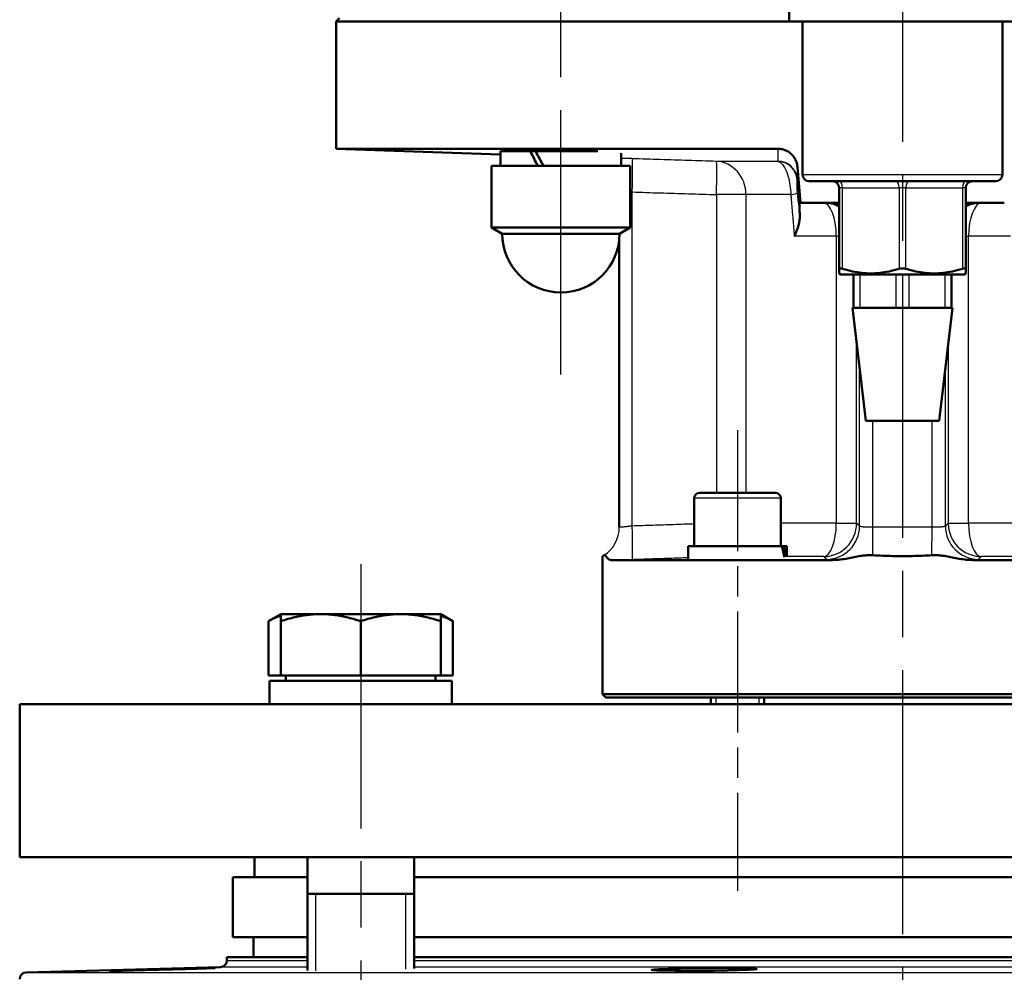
# Model space of a CAD drawing. Header units: millimetres. Extents: x 93 to 1233, y 366 to 1649.
# Tile 12 of 15: x 941 to 1089, y 1187 to 1330. Entities that reach past the tile are written whole.
import ezdxf

# ---------------------------------------------------------------- set-up
doc = ezdxf.new("R2010")
doc.units = ezdxf.units.MM
doc.header["$LTSCALE"] = 7
doc.linetypes.add('CHAIN', pattern=[0.3543, 0.2362, -0.0295, 0.0591, -0.0295])
for name, color, linetype, lineweight in [('Gewinde(DIN)', 3, 'Continuous', 25), ('Mittellinie(DIN)', 4, 'CHAIN', 25), ('Mittelpunktmarkierung(DIN)', 4, 'CHAIN', 25), ('Sichtbare Kanten(DIN)', 7, 'Continuous', 50), ('Sichtbare tangentiale Kanten(DIN)', 3, 'Continuous', 25)]:
    doc.layers.add(name, color=color, linetype=linetype, lineweight=lineweight)

msp = doc.modelspace()

# ---------------------------------------------------------------- linework, layer by layer
at = {"layer": 'Gewinde(DIN)'}
for p, q in [((1017.96, 1310.88), (1017.96, 1310.72)), ((1045.33, 1228.72), (1045.33, 1227.72)), ((1051.84, 1227.72), (1051.84, 1228.72)), ((985.22, 1199.22), (985.22, 1187.66)), ((998.81, 1187.91), (998.81, 1199.22))]:
    msp.add_line(p, q, dxfattribs=at)
at = {"layer": 'Mittellinie(DIN)', "linetype": 'CHAIN', "ltscale": 23.990969}
for p, q in [((1022.07, 1277.22), (1022.07, 1540.22)), ((992.02, 1248.72), (992.02, 1144.95))]:
    msp.add_line(p, q, dxfattribs=at)
at = {"layer": 'Mittellinie(DIN)', "linetype": 'CHAIN', "ltscale": 10.974373}
msp.add_line((1048.58, 1268.82), (1048.58, 1199.69), dxfattribs=at)
at = {"layer": 'Mittelpunktmarkierung(DIN)', "linetype": 'CHAIN', "ltscale": 23.990969}
msp.add_line((1073.33, 1649.32), (1073.33, 861.22), dxfattribs=at)
at = {"layer": 'Sichtbare Kanten(DIN)'}
for p, q in [((1056.33, 1330.22), (1056.33, 1341.22)), ((988.83, 1330.72), (988.33, 1330.22)), ((1056.33, 1330.22), (988.33, 1330.22)), ((988.33, 1330.22), (988.33, 1311.1)), ((1056.33, 1330.22), (1090.33, 1330.22)), ((1058.33, 1307.22), (1058.33, 1330.22)), ((1088.33, 1307.22), (1088.33, 1330.22)), ((988.33, 1311.1), (1054.61, 1311.1)), ((1013.02, 1310.24), (988.33, 1311.1)), ((1017.07, 1310.72), (1017.07, 1310.88)), ((1013.02, 1310.72), (1017.47, 1310.72)), ((1013.02, 1308.52), (1013.02, 1310.72)), ((1017.47, 1310.72), (1018.26, 1310.72)), ((1018.26, 1310.72), (1027.61, 1310.72)), ((1031.12, 1308.52), (1031.12, 1310.45)), ((1011.67, 1308.52), (1032.47, 1308.52)), ((1011.67, 1299.25), (1011.67, 1308.52)), ((1032.47, 1299.25), (1032.47, 1308.52)), ((1058.05, 1302.95), (1057.57, 1308.38)), ((1087.33, 1306.22), (1059.33, 1306.22)), ((1063.83, 1305.22), (1063.83, 1293.06)), ((1082.83, 1293.06), (1082.83, 1305.22)), ((1057.88, 1302.95), (1058.05, 1302.95)), ((1058.05, 1302.95), (1063.83, 1302.95)), ((1082.83, 1302.95), (1088.62, 1302.95)), ((1011.67, 1299.25), (1032.47, 1299.25)), ((1013.27, 1298.32), (1011.67, 1299.25)), ((1030.87, 1298.32), (1032.47, 1299.25)), ((1030.87, 1298.32), (1013.27, 1298.32)), ((1030.83, 1254.25), (1030.83, 1297.54)), ((1063.83, 1292.37), (1063.83, 1293.06)), ((1064.1, 1292.22), (1063.83, 1292.37)), ((1064.1, 1292.22), (1082.57, 1292.22)), ((1065.97, 1292.22), (1065.97, 1287.22)), ((1080.69, 1287.22), (1080.69, 1292.22)), ((1082.57, 1292.22), (1082.83, 1292.37)), ((1082.83, 1293.06), (1082.83, 1292.37)), ((1065.83, 1287.22), (1065.97, 1287.22)), ((1067.83, 1270.22), (1065.83, 1287.22)), ((1066.97, 1287.22), (1065.97, 1287.22)), ((1068.41, 1287.22), (1066.97, 1287.22)), ((1068.41, 1287.22), (1070.9, 1287.22)), ((1072.33, 1287.22), (1070.9, 1287.22)), ((1074.33, 1287.22), (1072.33, 1287.22)), ((1075.77, 1287.22), (1074.33, 1287.22)), ((1075.77, 1287.22), (1078.26, 1287.22)), ((1079.69, 1287.22), (1078.26, 1287.22)), ((1078.83, 1270.22), (1080.83, 1287.22)), ((1080.69, 1287.22), (1079.69, 1287.22)), ((1080.69, 1287.22), (1080.83, 1287.22)), ((1067.83, 1270.22), (1078.83, 1270.22)), ((1042.88, 1259.42), (1054.28, 1259.42)), ((1042.08, 1258.62), (1042.08, 1251.42)), ((1055.08, 1258.62), (1055.08, 1251.42)), ((1055.24, 1251.42), (1041.18, 1251.42)), ((1041.18, 1251.42), (1041.18, 1249.5)), ((1055.24, 1251.42), (1055.55, 1251.42)), ((1055.98, 1251.42), (1055.55, 1251.42)), ((1055.98, 1251.42), (1055.98, 1249.86)), ((1028.33, 1229.22), (1028.33, 1249.93)), ((1062.83, 1249.34), (1029.58, 1249.34)), ((1117.09, 1249.34), (1083.84, 1249.34)), ((980.02, 1241.22), (978.16, 1240.15)), ((978.16, 1232.02), (978.16, 1240.15)), ((980.02, 1240.15), (980.02, 1241.22)), ((986.02, 1241.22), (980.02, 1241.22)), ((980.02, 1232.02), (980.02, 1240.15)), ((998.02, 1241.22), (986.02, 1241.22)), ((992.02, 1232.02), (992.02, 1240.15)), ((1004.02, 1241.22), (998.02, 1241.22)), ((1004.02, 1241.22), (1004.02, 1240.15)), ((1004.02, 1241.22), (1005.87, 1240.15)), ((1004.02, 1232.02), (1004.02, 1240.15)), ((1005.87, 1232.02), (1005.87, 1240.15)), ((980.02, 1232.02), (978.16, 1232.02)), ((1005.72, 1231.22), (978.32, 1231.22)), ((978.32, 1231.22), (978.32, 1227.72)), ((992.02, 1232.02), (980.02, 1232.02)), ((980.77, 1232.02), (980.77, 1231.22)), ((1004.02, 1232.02), (992.02, 1232.02)), ((1003.26, 1232.02), (1003.26, 1231.22)), ((1005.87, 1232.02), (1004.02, 1232.02)), ((1005.72, 1231.22), (1005.72, 1227.72)), ((1028.33, 1229.22), (1118.33, 1229.22)), ((1028.83, 1228.72), (1028.33, 1229.22)), ((1117.83, 1228.72), (1028.83, 1228.72)), ((1044.58, 1228.72), (1044.58, 1227.72)), ((1052.58, 1228.72), (1052.58, 1227.72)), ((940.83, 1227.72), (1205.83, 1227.72)), ((940.83, 1227.72), (940.83, 1204.72)), ((1205.83, 1204.72), (940.83, 1204.72)), ((976.08, 1201.72), (976.08, 1204.72)), ((984.02, 1204.72), (984.02, 1187.72)), ((1000.02, 1204.72), (1000.02, 1188.01)), ((972.83, 1201.72), (984.02, 1201.72)), ((972.83, 1201.72), (972.83, 1192.72)), ((1000.02, 1201.72), (1146.65, 1201.72)), ((984.02, 1199.22), (1000.02, 1199.22)), ((972.83, 1192.72), (984.02, 1192.72)), ((975.93, 1192.72), (975.93, 1189.72)), ((1000.02, 1192.72), (1146.65, 1192.72)), ((971.93, 1189.72), (984.02, 1189.72)), ((971.93, 1189.72), (971.93, 1189.2)), ((1000.02, 1189.72), (1146.65, 1189.72)), ((970.96, 1188.2), (941.81, 1187.43))]:
    msp.add_line(p, q, dxfattribs=at)
at = {"layer": 'Sichtbare Kanten(DIN)', "flags": 128}
for points in [[(1025.36, 1310.72), (1024.76, 1310.75), (1024.13, 1310.77), (1023.47, 1310.79), (1022.79, 1310.81), (1022.11, 1310.82), (1021.42, 1310.84), (1020.74, 1310.85), (1020.08, 1310.86), (1019.44, 1310.87), (1018.84, 1310.88), (1018.27, 1310.88), (1017.75, 1310.88), (1017.27, 1310.88), (1016.86, 1310.88), (1016.51, 1310.87), (1016.23, 1310.87), (1016.02, 1310.86), (1015.88, 1310.84), (1015.81, 1310.83), (1015.82, 1310.81), (1015.91, 1310.79), (1016.1, 1310.77), (1016.39, 1310.75), (1016.75, 1310.72)], [(1057.57, 1308.38), (1057.55, 1308.57), (1057.52, 1308.75), (1057.47, 1308.93), (1057.42, 1309.11), (1057.35, 1309.28), (1057.27, 1309.45), (1057.18, 1309.61), (1057.09, 1309.77), (1056.98, 1309.92), (1056.86, 1310.07), (1056.74, 1310.2), (1056.61, 1310.33), (1056.47, 1310.45), (1056.32, 1310.56), (1056.17, 1310.66), (1056.01, 1310.75), (1055.84, 1310.83), (1055.67, 1310.9), (1055.5, 1310.96), (1055.33, 1311.01), (1055.15, 1311.05), (1054.97, 1311.08), (1054.79, 1311.1), (1054.61, 1311.1)], [(1057.88, 1302.95), (1057.88, 1302.95), (1057.88, 1302.95), (1057.88, 1302.95), (1057.88, 1302.95), (1057.88, 1302.95), (1057.88, 1302.95), (1057.88, 1302.95), (1057.88, 1302.95), (1057.88, 1302.95), (1057.88, 1302.95), (1057.88, 1302.95), (1057.88, 1302.95), (1057.88, 1302.94), (1057.88, 1302.94), (1057.88, 1302.94), (1057.88, 1302.94), (1057.88, 1302.94), (1057.88, 1302.94), (1057.88, 1302.94), (1057.88, 1302.94), (1057.88, 1302.93), (1057.88, 1302.93), (1057.88, 1302.93), (1057.88, 1302.93)], [(1057.88, 1302.93), (1057.88, 1302.91), (1057.88, 1302.89), (1057.88, 1302.86), (1057.88, 1302.82), (1057.89, 1302.78), (1057.89, 1302.73), (1057.89, 1302.68), (1057.89, 1302.62), (1057.89, 1302.55), (1057.89, 1302.48), (1057.89, 1302.41), (1057.89, 1302.33), (1057.89, 1302.24), (1057.9, 1302.15), (1057.9, 1302.05), (1057.9, 1301.95), (1057.9, 1301.84), (1057.9, 1301.73), (1057.9, 1301.61), (1057.91, 1301.48), (1057.91, 1301.36), (1057.91, 1301.22), (1057.91, 1301.08), (1057.92, 1300.94)], [(1057.92, 1300.94), (1057.92, 1300.82), (1057.91, 1300.71), (1057.91, 1300.59), (1057.89, 1300.47), (1057.88, 1300.35), (1057.86, 1300.23), (1057.84, 1300.11), (1057.82, 1299.99), (1057.79, 1299.86), (1057.76, 1299.74), (1057.73, 1299.62), (1057.7, 1299.49), (1057.66, 1299.36), (1057.62, 1299.24), (1057.58, 1299.11), (1057.54, 1298.98), (1057.49, 1298.85), (1057.44, 1298.73), (1057.39, 1298.6), (1057.33, 1298.47), (1057.28, 1298.34), (1057.22, 1298.21), (1057.16, 1298.08), (1057.1, 1297.95)], [(1063.83, 1293.06), (1063.83, 1293.07), (1063.84, 1293.08), (1063.84, 1293.09), (1063.85, 1293.1), (1063.86, 1293.11), (1063.87, 1293.12), (1063.88, 1293.12), (1063.89, 1293.13), (1063.91, 1293.13), (1063.93, 1293.13), (1063.95, 1293.13), (1063.97, 1293.13), (1063.99, 1293.13), (1064.01, 1293.13), (1064.04, 1293.13), (1064.07, 1293.13), (1064.1, 1293.12), (1064.13, 1293.12), (1064.16, 1293.11), (1064.19, 1293.1), (1064.22, 1293.09), (1064.26, 1293.08), (1064.3, 1293.07), (1064.33, 1293.06)], [(1072.83, 1293.06), (1072.87, 1293.07), (1072.91, 1293.08), (1072.95, 1293.09), (1072.99, 1293.1), (1073.03, 1293.11), (1073.07, 1293.12), (1073.12, 1293.12), (1073.16, 1293.13), (1073.2, 1293.13), (1073.25, 1293.13), (1073.29, 1293.13), (1073.33, 1293.13), (1073.38, 1293.13), (1073.42, 1293.13), (1073.46, 1293.13), (1073.51, 1293.13), (1073.55, 1293.12), (1073.59, 1293.12), (1073.63, 1293.11), (1073.67, 1293.1), (1073.72, 1293.09), (1073.76, 1293.08), (1073.79, 1293.07), (1073.83, 1293.06)], [(1082.33, 1293.06), (1082.37, 1293.07), (1082.41, 1293.08), (1082.44, 1293.09), (1082.48, 1293.1), (1082.51, 1293.11), (1082.54, 1293.12), (1082.57, 1293.12), (1082.6, 1293.13), (1082.63, 1293.13), (1082.65, 1293.13), (1082.68, 1293.13), (1082.7, 1293.13), (1082.72, 1293.13), (1082.74, 1293.13), (1082.76, 1293.13), (1082.77, 1293.13), (1082.79, 1293.12), (1082.8, 1293.12), (1082.81, 1293.11), (1082.82, 1293.1), (1082.82, 1293.09), (1082.83, 1293.08), (1082.83, 1293.07), (1082.83, 1293.06)], [(1064.33, 1293.06), (1064.73, 1292.95), (1065.11, 1292.84), (1065.48, 1292.75), (1065.84, 1292.67), (1066.2, 1292.6), (1066.55, 1292.54), (1066.9, 1292.49), (1067.24, 1292.45), (1067.58, 1292.42), (1067.92, 1292.39), (1068.25, 1292.38), (1068.58, 1292.37), (1068.92, 1292.38), (1069.25, 1292.39), (1069.59, 1292.42), (1069.92, 1292.45), (1070.27, 1292.49), (1070.61, 1292.54), (1070.96, 1292.6), (1071.32, 1292.67), (1071.69, 1292.75), (1072.06, 1292.84), (1072.44, 1292.95), (1072.83, 1293.06)], [(1073.83, 1293.06), (1074.23, 1292.95), (1074.61, 1292.84), (1074.98, 1292.75), (1075.34, 1292.67), (1075.7, 1292.6), (1076.05, 1292.54), (1076.4, 1292.49), (1076.74, 1292.45), (1077.08, 1292.42), (1077.42, 1292.39), (1077.75, 1292.38), (1078.08, 1292.37), (1078.42, 1292.38), (1078.75, 1292.39), (1079.09, 1292.42), (1079.42, 1292.45), (1079.77, 1292.49), (1080.11, 1292.54), (1080.46, 1292.6), (1080.82, 1292.67), (1081.19, 1292.75), (1081.56, 1292.84), (1081.94, 1292.95), (1082.33, 1293.06)], [(1028.33, 1249.93), (1028.33, 1249.93), (1028.33, 1249.93), (1028.34, 1249.93), (1028.34, 1249.93), (1028.34, 1249.93), (1028.35, 1249.94), (1028.35, 1249.94), (1028.36, 1249.94), (1028.36, 1249.94), (1028.37, 1249.95), (1028.38, 1249.95), (1028.39, 1249.96), (1028.4, 1249.96), (1028.41, 1249.97), (1028.42, 1249.98), (1028.43, 1249.98), (1028.44, 1249.99), (1028.46, 1250), (1028.47, 1250.01), (1028.48, 1250.01), (1028.5, 1250.02), (1028.52, 1250.03), (1028.53, 1250.04), (1028.55, 1250.05)], [(1028.55, 1250.05), (1028.58, 1250.07), (1028.6, 1250.07), (1028.63, 1250.07), (1028.65, 1250.06), (1028.68, 1250.04), (1028.71, 1250.01), (1028.74, 1249.98), (1028.78, 1249.95), (1028.81, 1249.91), (1028.85, 1249.87), (1028.89, 1249.82), (1028.92, 1249.77), (1028.96, 1249.73), (1029.01, 1249.68), (1029.05, 1249.63), (1029.1, 1249.58), (1029.15, 1249.53), (1029.2, 1249.49), (1029.26, 1249.45), (1029.31, 1249.41), (1029.37, 1249.38), (1029.44, 1249.36), (1029.51, 1249.35), (1029.58, 1249.34)], [(1062.83, 1249.34), (1063.13, 1249.35), (1063.42, 1249.36), (1063.71, 1249.38), (1064, 1249.41), (1064.27, 1249.45), (1064.54, 1249.49), (1064.81, 1249.53), (1065.07, 1249.58), (1065.32, 1249.63), (1065.57, 1249.68), (1065.82, 1249.73), (1066.06, 1249.77), (1066.31, 1249.82), (1066.55, 1249.87), (1066.79, 1249.91), (1067.03, 1249.95), (1067.27, 1249.99), (1067.5, 1250.02), (1067.73, 1250.04), (1067.97, 1250.06), (1068.2, 1250.07), (1068.43, 1250.07), (1068.66, 1250.07), (1068.91, 1250.05)], [(1068.91, 1250.05), (1069.27, 1250.03), (1069.64, 1250.01), (1070.01, 1250), (1070.37, 1249.98), (1070.74, 1249.97), (1071.11, 1249.96), (1071.48, 1249.95), (1071.85, 1249.94), (1072.22, 1249.94), (1072.59, 1249.93), (1072.96, 1249.93), (1073.33, 1249.93), (1073.7, 1249.93), (1074.07, 1249.93), (1074.44, 1249.94), (1074.81, 1249.94), (1075.18, 1249.95), (1075.55, 1249.96), (1075.92, 1249.97), (1076.29, 1249.98), (1076.66, 1250), (1077.03, 1250.01), (1077.39, 1250.03), (1077.76, 1250.05)], [(1077.76, 1250.05), (1078, 1250.07), (1078.23, 1250.07), (1078.47, 1250.07), (1078.7, 1250.06), (1078.93, 1250.04), (1079.17, 1250.01), (1079.41, 1249.98), (1079.65, 1249.95), (1079.89, 1249.91), (1080.12, 1249.87), (1080.36, 1249.82), (1080.61, 1249.77), (1080.85, 1249.73), (1081.09, 1249.68), (1081.34, 1249.63), (1081.6, 1249.58), (1081.86, 1249.53), (1082.12, 1249.49), (1082.4, 1249.45), (1082.67, 1249.41), (1082.96, 1249.38), (1083.25, 1249.36), (1083.54, 1249.35), (1083.84, 1249.34)], [(980.02, 1240.98), (979.94, 1240.96), (979.87, 1240.93), (979.79, 1240.91), (979.72, 1240.88), (979.65, 1240.86), (979.57, 1240.83), (979.5, 1240.8), (979.42, 1240.77), (979.35, 1240.74), (979.27, 1240.71), (979.19, 1240.68), (979.12, 1240.64), (979.04, 1240.61), (978.96, 1240.57), (978.88, 1240.54), (978.81, 1240.5), (978.73, 1240.46), (978.65, 1240.42), (978.57, 1240.38), (978.49, 1240.33), (978.41, 1240.29), (978.32, 1240.25), (978.24, 1240.2), (978.16, 1240.15)], [(986.02, 1241.22), (985.78, 1241.22), (985.54, 1241.22), (985.3, 1241.21), (985.06, 1241.19), (984.82, 1241.18), (984.58, 1241.16), (984.34, 1241.13), (984.1, 1241.11), (983.86, 1241.08), (983.61, 1241.04), (983.37, 1241), (983.13, 1240.96), (982.88, 1240.91), (982.63, 1240.87), (982.38, 1240.81), (982.13, 1240.76), (981.88, 1240.69), (981.62, 1240.63), (981.36, 1240.56), (981.1, 1240.49), (980.83, 1240.41), (980.56, 1240.33), (980.29, 1240.24), (980.02, 1240.15)], [(992.02, 1240.15), (991.74, 1240.24), (991.47, 1240.33), (991.2, 1240.41), (990.93, 1240.49), (990.67, 1240.56), (990.41, 1240.63), (990.16, 1240.69), (989.9, 1240.76), (989.65, 1240.81), (989.4, 1240.87), (989.15, 1240.91), (988.91, 1240.96), (988.66, 1241), (988.42, 1241.04), (988.18, 1241.08), (987.93, 1241.11), (987.69, 1241.13), (987.45, 1241.16), (987.21, 1241.18), (986.97, 1241.19), (986.74, 1241.21), (986.5, 1241.22), (986.26, 1241.22), (986.02, 1241.22)], [(998.02, 1241.22), (997.78, 1241.22), (997.54, 1241.22), (997.3, 1241.21), (997.06, 1241.19), (996.82, 1241.18), (996.58, 1241.16), (996.34, 1241.13), (996.1, 1241.11), (995.86, 1241.08), (995.61, 1241.04), (995.37, 1241), (995.13, 1240.96), (994.88, 1240.91), (994.63, 1240.87), (994.38, 1240.81), (994.13, 1240.76), (993.88, 1240.69), (993.62, 1240.63), (993.36, 1240.56), (993.1, 1240.49), (992.83, 1240.41), (992.56, 1240.33), (992.29, 1240.24), (992.02, 1240.15)], [(1004.02, 1240.15), (1003.74, 1240.24), (1003.47, 1240.33), (1003.2, 1240.41), (1002.93, 1240.49), (1002.67, 1240.56), (1002.41, 1240.63), (1002.16, 1240.69), (1001.9, 1240.76), (1001.65, 1240.81), (1001.4, 1240.87), (1001.15, 1240.91), (1000.91, 1240.96), (1000.66, 1241), (1000.42, 1241.04), (1000.18, 1241.08), (999.93, 1241.11), (999.69, 1241.13), (999.45, 1241.16), (999.21, 1241.18), (998.97, 1241.19), (998.74, 1241.21), (998.5, 1241.22), (998.26, 1241.22), (998.02, 1241.22)], [(1005.87, 1240.15), (1005.79, 1240.2), (1005.71, 1240.25), (1005.63, 1240.29), (1005.54, 1240.33), (1005.46, 1240.38), (1005.38, 1240.42), (1005.3, 1240.46), (1005.23, 1240.5), (1005.15, 1240.54), (1005.07, 1240.57), (1004.99, 1240.61), (1004.91, 1240.64), (1004.84, 1240.68), (1004.76, 1240.71), (1004.68, 1240.74), (1004.61, 1240.77), (1004.53, 1240.8), (1004.46, 1240.83), (1004.38, 1240.86), (1004.31, 1240.88), (1004.24, 1240.91), (1004.16, 1240.93), (1004.09, 1240.96), (1004.02, 1240.98)], [(960.67, 1187.87), (959.1, 1187.83), (957.17, 1187.77), (955.65, 1187.73), (954.72, 1187.69), (954.32, 1187.67), (954.46, 1187.66), (955.13, 1187.66), (956.28, 1187.68), (957.84, 1187.71), (959.7, 1187.75), (961.72, 1187.79), (963.79, 1187.85), (965.74, 1187.9), (967.46, 1187.95), (968.82, 1188), (969.73, 1188.04), (970.13, 1188.06), (969.99, 1188.07), (969.32, 1188.07), (968.17, 1188.05), (966.6, 1188.02), (964.54, 1187.97), (962.31, 1187.92), (960.67, 1187.87)], [(1036.06, 1187.87), (1035.7, 1187.83), (1035.76, 1187.77), (1036.46, 1187.73), (1037.62, 1187.69), (1039.17, 1187.67), (1041.03, 1187.66), (1043.06, 1187.66), (1045.12, 1187.68), (1047.08, 1187.71), (1048.79, 1187.75), (1050.15, 1187.79), (1051.07, 1187.85), (1051.46, 1187.9), (1051.33, 1187.95), (1050.66, 1188), (1049.51, 1188.04), (1047.95, 1188.06), (1046.09, 1188.07), (1044.07, 1188.07), (1042, 1188.05), (1040.03, 1188.02), (1038.16, 1187.97), (1036.74, 1187.92), (1036.06, 1187.87)]]:
    msp.add_lwpolyline(points, dxfattribs=at)
at = {"layer": 'Sichtbare Kanten(DIN)'}
for centre, radius, start, end in [((1059.33, 1307.22), 1, 180, 270), ((1087.33, 1307.22), 1, 270, 0), ((1062.83, 1305.22), 1, 0, 90), ((1083.83, 1305.22), 1, 90, 180), ((1022.07, 1298.32), 8.8, 180, 0), ((1042.88, 1258.62), 0.8, 90, 180), ((1054.28, 1258.62), 0.8, 0, 90), ((1025.83, 1254.26), 5, 359.9171, 0), ((970.93, 1189.2), 1, 271.5, 0), ((941.83, 1186.43), 1, 91.5, 180)]:
    msp.add_arc(centre, radius, start, end, dxfattribs=at)
for centre, major_axis, ratio, start_param, end_param in [((1022.07, 1307.76), (8.75, -15.62), 0.14884, 4.439133, 4.580607), ((1022.07, 1309.29), (8.75, -15.62), 0.14884, 4.537384, 4.677883), ((1048.58, 1250.73), (-3.86, 12.67), 0.49822, 4.487757, 4.615856), ((1048.58, 1252.12), (-3.86, 12.67), 0.49822, 4.380782, 4.507695)]:
    msp.add_ellipse(centre, major_axis=major_axis, ratio=ratio, start_param=start_param, end_param=end_param, dxfattribs=at)
at = {"layer": 'Sichtbare tangentiale Kanten(DIN)'}
for p, q in [((1054.62, 1309.19), (1045.4, 1309.19)), ((1057.88, 1302.95), (1057.57, 1306.51)), ((1058.33, 1307.22), (1088.33, 1307.22)), ((1064.33, 1305.22), (1063.83, 1305.22)), ((1064.33, 1305.22), (1072.83, 1305.22)), ((1064.33, 1293.06), (1064.33, 1305.22)), ((1073.83, 1305.22), (1072.83, 1305.22)), ((1072.83, 1305.22), (1072.83, 1293.06)), ((1073.83, 1305.22), (1082.33, 1305.22)), ((1073.83, 1293.06), (1073.83, 1305.22)), ((1082.83, 1305.22), (1082.33, 1305.22)), ((1082.33, 1305.22), (1082.33, 1293.06)), ((1032.76, 1254.44), (1032.76, 1304.61)), ((1049.85, 1304.2), (1045.42, 1304.2)), ((1045.42, 1304.2), (1045.42, 1259.42)), ((1056.58, 1304.2), (1049.85, 1304.2)), ((1049.85, 1259.42), (1049.85, 1304.2)), ((1057.88, 1302.95), (1057.88, 1302.93)), ((1063.4, 1297.95), (1057.1, 1297.95)), ((1063.4, 1297.95), (1063.4, 1254.85)), ((1063.4, 1297.95), (1063.83, 1297.95)), ((1082.83, 1297.95), (1083.26, 1297.95)), ((1083.26, 1254.85), (1083.26, 1297.95)), ((1089.57, 1297.95), (1083.26, 1297.95)), ((1066.97, 1287.22), (1066.97, 1292.22)), ((1072.33, 1292.22), (1072.33, 1287.22)), ((1074.33, 1287.22), (1074.33, 1292.22)), ((1079.69, 1292.22), (1079.69, 1287.22)), ((1066.45, 1254.85), (1066.45, 1281.97)), ((1080.21, 1281.97), (1080.21, 1254.85)), ((1066.89, 1254.44), (1066.89, 1278.21)), ((1079.77, 1254.44), (1079.77, 1278.21)), ((1068.89, 1254.25), (1068.89, 1270.22)), ((1077.77, 1254.25), (1077.77, 1270.22)), ((1055.08, 1258.62), (1042.08, 1258.62)), ((1063.4, 1254.85), (1055.08, 1254.85)), ((1063.4, 1254.85), (1066.45, 1254.85)), ((1080.21, 1254.85), (1083.26, 1254.85)), ((1091.58, 1254.85), (1083.26, 1254.85)), ((1068.91, 1250.05), (1068.89, 1254.25)), ((1077.76, 1250.05), (1077.77, 1254.25)), ((1061.52, 1249.85), (1055.98, 1249.85)), ((1090.68, 1249.85), (1085.14, 1249.85)), ((971.93, 1189.2), (984.02, 1189.2)), ((1000.02, 1189.2), (1146.65, 1189.2)), ((941.81, 1187.43), (1204.86, 1187.43)), ((960.67, 1187.87), (960.69, 1187.77)), ((984.02, 1188.2), (970.96, 1188.2)), ((1146.65, 1188.2), (1000.02, 1188.2)), ((1036.06, 1187.87), (1036.19, 1187.74))]:
    msp.add_line(p, q, dxfattribs=at)
at = {"layer": 'Sichtbare tangentiale Kanten(DIN)', "flags": 128}
for points in [[(1054.61, 1311.1), (1054.61, 1311.02), (1054.61, 1310.94), (1054.61, 1310.86), (1054.61, 1310.78), (1054.61, 1310.7), (1054.61, 1310.62), (1054.61, 1310.54), (1054.61, 1310.46), (1054.61, 1310.38), (1054.61, 1310.3), (1054.61, 1310.22), (1054.62, 1310.14), (1054.62, 1310.06), (1054.62, 1309.98), (1054.62, 1309.9), (1054.62, 1309.83), (1054.62, 1309.75), (1054.63, 1309.67), (1054.63, 1309.6), (1054.63, 1309.53), (1054.63, 1309.45), (1054.63, 1309.38), (1054.64, 1309.31), (1054.64, 1309.24)], [(1032.76, 1309.6), (1032.69, 1309.61), (1032.62, 1309.61), (1032.55, 1309.61), (1032.48, 1309.61), (1032.41, 1309.62), (1032.34, 1309.62), (1032.28, 1309.62), (1032.21, 1309.62), (1032.14, 1309.63), (1032.07, 1309.63), (1032, 1309.63), (1031.93, 1309.63), (1031.87, 1309.63), (1031.8, 1309.64), (1031.73, 1309.64), (1031.66, 1309.64), (1031.59, 1309.64), (1031.53, 1309.64), (1031.46, 1309.65), (1031.39, 1309.65), (1031.32, 1309.65), (1031.26, 1309.65), (1031.19, 1309.66), (1031.12, 1309.66)], [(1045.4, 1309.19), (1044.87, 1309.21), (1044.35, 1309.23), (1043.82, 1309.24), (1043.29, 1309.26), (1042.77, 1309.28), (1042.24, 1309.29), (1041.71, 1309.31), (1041.19, 1309.33), (1040.66, 1309.34), (1040.13, 1309.36), (1039.61, 1309.38), (1039.08, 1309.4), (1038.55, 1309.41), (1038.03, 1309.43), (1037.5, 1309.45), (1036.97, 1309.47), (1036.45, 1309.48), (1035.92, 1309.5), (1035.39, 1309.52), (1034.86, 1309.53), (1034.34, 1309.55), (1033.81, 1309.57), (1033.28, 1309.59), (1032.76, 1309.6)], [(1054.64, 1309.24), (1054.64, 1309.24), (1054.64, 1309.24), (1054.64, 1309.24), (1054.64, 1309.23), (1054.64, 1309.23), (1054.64, 1309.23), (1054.64, 1309.23), (1054.64, 1309.23), (1054.64, 1309.22), (1054.64, 1309.22), (1054.64, 1309.22), (1054.64, 1309.22), (1054.64, 1309.21), (1054.64, 1309.21), (1054.63, 1309.21), (1054.63, 1309.21), (1054.63, 1309.21), (1054.63, 1309.2), (1054.63, 1309.2), (1054.63, 1309.2), (1054.63, 1309.2), (1054.62, 1309.2), (1054.62, 1309.19), (1054.62, 1309.19)], [(1054.62, 1309.19), (1054.72, 1309.17), (1054.83, 1309.14), (1054.93, 1309.09), (1055.03, 1309.02), (1055.14, 1308.94), (1055.24, 1308.84), (1055.34, 1308.73), (1055.44, 1308.59), (1055.54, 1308.44), (1055.64, 1308.28), (1055.74, 1308.09), (1055.84, 1307.89), (1055.93, 1307.67), (1056.02, 1307.43), (1056.1, 1307.18), (1056.18, 1306.9), (1056.26, 1306.61), (1056.33, 1306.3), (1056.39, 1305.98), (1056.45, 1305.64), (1056.49, 1305.29), (1056.53, 1304.93), (1056.56, 1304.56), (1056.58, 1304.2)], [(1057.57, 1306.51), (1057.57, 1306.57), (1057.57, 1306.65), (1057.57, 1306.72), (1057.57, 1306.79), (1057.57, 1306.87), (1057.57, 1306.94), (1057.57, 1307.02), (1057.57, 1307.1), (1057.57, 1307.17), (1057.57, 1307.25), (1057.57, 1307.33), (1057.57, 1307.41), (1057.57, 1307.49), (1057.57, 1307.57), (1057.57, 1307.65), (1057.57, 1307.73), (1057.57, 1307.81), (1057.57, 1307.89), (1057.57, 1307.97), (1057.57, 1308.06), (1057.57, 1308.14), (1057.57, 1308.22), (1057.57, 1308.3), (1057.57, 1308.38)], [(1057.58, 1304.46), (1057.57, 1304.6), (1057.56, 1304.75), (1057.55, 1304.89), (1057.54, 1305.03), (1057.53, 1305.17), (1057.53, 1305.3), (1057.52, 1305.42), (1057.52, 1305.54), (1057.52, 1305.65), (1057.52, 1305.75), (1057.52, 1305.85), (1057.52, 1305.93), (1057.52, 1306.02), (1057.52, 1306.09), (1057.52, 1306.16), (1057.52, 1306.22), (1057.52, 1306.27), (1057.53, 1306.32), (1057.53, 1306.36), (1057.53, 1306.39), (1057.53, 1306.41), (1057.54, 1306.43), (1057.54, 1306.45), (1057.54, 1306.46)], [(1057.54, 1306.46), (1057.55, 1306.46), (1057.55, 1306.46), (1057.55, 1306.46), (1057.55, 1306.46), (1057.55, 1306.47), (1057.55, 1306.47), (1057.56, 1306.47), (1057.56, 1306.47), (1057.56, 1306.47), (1057.56, 1306.48), (1057.56, 1306.48), (1057.56, 1306.48), (1057.56, 1306.48), (1057.56, 1306.48), (1057.56, 1306.49), (1057.57, 1306.49), (1057.57, 1306.49), (1057.57, 1306.49), (1057.57, 1306.49), (1057.57, 1306.5), (1057.57, 1306.5), (1057.57, 1306.5), (1057.57, 1306.5), (1057.57, 1306.51)], [(1032.47, 1304.64), (1032.48, 1304.64), (1032.49, 1304.64), (1032.51, 1304.64), (1032.52, 1304.64), (1032.53, 1304.63), (1032.54, 1304.63), (1032.55, 1304.63), (1032.57, 1304.63), (1032.58, 1304.63), (1032.59, 1304.63), (1032.6, 1304.63), (1032.62, 1304.62), (1032.63, 1304.62), (1032.64, 1304.62), (1032.65, 1304.62), (1032.66, 1304.62), (1032.68, 1304.62), (1032.69, 1304.62), (1032.7, 1304.61), (1032.71, 1304.61), (1032.73, 1304.61), (1032.74, 1304.61), (1032.75, 1304.61), (1032.76, 1304.61)], [(1032.76, 1304.61), (1033.29, 1304.59), (1033.82, 1304.57), (1034.34, 1304.56), (1034.87, 1304.54), (1035.4, 1304.52), (1035.93, 1304.5), (1036.45, 1304.49), (1036.98, 1304.47), (1037.51, 1304.45), (1038.03, 1304.43), (1038.56, 1304.42), (1039.09, 1304.4), (1039.62, 1304.38), (1040.14, 1304.36), (1040.67, 1304.35), (1041.2, 1304.33), (1041.73, 1304.31), (1042.25, 1304.3), (1042.78, 1304.28), (1043.31, 1304.26), (1043.83, 1304.25), (1044.36, 1304.23), (1044.89, 1304.21), (1045.42, 1304.2)], [(1056.58, 1304.2), (1056.58, 1304.14), (1056.58, 1304.09), (1056.59, 1304.04), (1056.59, 1303.99), (1056.6, 1303.94), (1056.6, 1303.88), (1056.61, 1303.83), (1056.61, 1303.78), (1056.61, 1303.73), (1056.62, 1303.68), (1056.62, 1303.62), (1056.63, 1303.57), (1056.63, 1303.52), (1056.64, 1303.47), (1056.64, 1303.42), (1056.65, 1303.37), (1056.65, 1303.31), (1056.65, 1303.26), (1056.66, 1303.21), (1056.66, 1303.16), (1056.67, 1303.11), (1056.67, 1303.05), (1056.68, 1303), (1056.68, 1302.95)], [(1057.72, 1302.95), (1057.72, 1303.01), (1057.71, 1303.08), (1057.71, 1303.14), (1057.7, 1303.2), (1057.69, 1303.26), (1057.69, 1303.33), (1057.68, 1303.39), (1057.68, 1303.45), (1057.67, 1303.51), (1057.67, 1303.58), (1057.66, 1303.64), (1057.65, 1303.7), (1057.65, 1303.77), (1057.64, 1303.83), (1057.64, 1303.89), (1057.63, 1303.95), (1057.62, 1304.02), (1057.62, 1304.08), (1057.61, 1304.14), (1057.61, 1304.2), (1057.6, 1304.27), (1057.59, 1304.33), (1057.59, 1304.39), (1057.58, 1304.46)], [(1056.68, 1302.95), (1056.7, 1302.74), (1056.72, 1302.53), (1056.73, 1302.33), (1056.75, 1302.12), (1056.77, 1301.91), (1056.79, 1301.7), (1056.8, 1301.49), (1056.82, 1301.28), (1056.84, 1301.08), (1056.86, 1300.87), (1056.87, 1300.66), (1056.89, 1300.45), (1056.91, 1300.24), (1056.93, 1300.03), (1056.94, 1299.83), (1056.96, 1299.62), (1056.98, 1299.41), (1056.99, 1299.2), (1057.01, 1298.99), (1057.03, 1298.78), (1057.05, 1298.58), (1057.06, 1298.37), (1057.08, 1298.16), (1057.1, 1297.95)], [(1057.72, 1302.95), (1057.73, 1302.87), (1057.74, 1302.78), (1057.75, 1302.7), (1057.76, 1302.61), (1057.76, 1302.53), (1057.77, 1302.45), (1057.78, 1302.36), (1057.79, 1302.28), (1057.8, 1302.2), (1057.8, 1302.11), (1057.81, 1302.03), (1057.82, 1301.94), (1057.83, 1301.86), (1057.84, 1301.78), (1057.84, 1301.69), (1057.85, 1301.61), (1057.86, 1301.52), (1057.87, 1301.44), (1057.88, 1301.36), (1057.88, 1301.27), (1057.89, 1301.19), (1057.9, 1301.1), (1057.91, 1301.02), (1057.92, 1300.94)], [(1042.08, 1254.75), (1041.7, 1254.73), (1041.31, 1254.72), (1040.92, 1254.71), (1040.53, 1254.7), (1040.14, 1254.68), (1039.75, 1254.67), (1039.37, 1254.66), (1038.98, 1254.64), (1038.59, 1254.63), (1038.2, 1254.62), (1037.81, 1254.61), (1037.42, 1254.59), (1037.04, 1254.58), (1036.65, 1254.57), (1036.26, 1254.56), (1035.87, 1254.54), (1035.48, 1254.53), (1035.09, 1254.52), (1034.7, 1254.5), (1034.32, 1254.49), (1033.93, 1254.48), (1033.54, 1254.47), (1033.15, 1254.45), (1032.76, 1254.44)], [(1066.89, 1254.44), (1066.87, 1254.46), (1066.86, 1254.47), (1066.84, 1254.49), (1066.82, 1254.51), (1066.8, 1254.53), (1066.78, 1254.54), (1066.76, 1254.56), (1066.75, 1254.58), (1066.73, 1254.6), (1066.71, 1254.61), (1066.69, 1254.63), (1066.67, 1254.65), (1066.65, 1254.67), (1066.64, 1254.68), (1066.62, 1254.7), (1066.6, 1254.72), (1066.58, 1254.73), (1066.56, 1254.75), (1066.54, 1254.77), (1066.53, 1254.78), (1066.51, 1254.8), (1066.49, 1254.82), (1066.47, 1254.84), (1066.45, 1254.85)], [(1080.21, 1254.85), (1080.2, 1254.84), (1080.18, 1254.82), (1080.16, 1254.8), (1080.14, 1254.78), (1080.12, 1254.77), (1080.1, 1254.75), (1080.09, 1254.73), (1080.07, 1254.72), (1080.05, 1254.7), (1080.03, 1254.68), (1080.01, 1254.67), (1079.99, 1254.65), (1079.97, 1254.63), (1079.96, 1254.61), (1079.94, 1254.6), (1079.92, 1254.58), (1079.9, 1254.56), (1079.88, 1254.54), (1079.86, 1254.53), (1079.85, 1254.51), (1079.83, 1254.49), (1079.81, 1254.47), (1079.79, 1254.46), (1079.77, 1254.44)], [(1032.76, 1254.44), (1032.64, 1254.42), (1032.51, 1254.41), (1032.38, 1254.4), (1032.26, 1254.38), (1032.14, 1254.37), (1032.02, 1254.36), (1031.91, 1254.34), (1031.79, 1254.33), (1031.69, 1254.32), (1031.58, 1254.31), (1031.49, 1254.3), (1031.39, 1254.29), (1031.31, 1254.29), (1031.23, 1254.28), (1031.16, 1254.27), (1031.09, 1254.27), (1031.03, 1254.26), (1030.98, 1254.26), (1030.93, 1254.25), (1030.9, 1254.25), (1030.87, 1254.25), (1030.85, 1254.25), (1030.84, 1254.25), (1030.83, 1254.25)], [(1068.89, 1254.25), (1068.76, 1254.25), (1068.64, 1254.25), (1068.51, 1254.25), (1068.39, 1254.25), (1068.26, 1254.25), (1068.14, 1254.26), (1068.03, 1254.26), (1067.91, 1254.27), (1067.8, 1254.27), (1067.7, 1254.28), (1067.6, 1254.29), (1067.5, 1254.29), (1067.41, 1254.3), (1067.33, 1254.31), (1067.25, 1254.32), (1067.18, 1254.33), (1067.12, 1254.34), (1067.06, 1254.36), (1067.02, 1254.37), (1066.98, 1254.38), (1066.94, 1254.4), (1066.92, 1254.41), (1066.9, 1254.42), (1066.89, 1254.44)], [(1077.77, 1254.25), (1077.4, 1254.25), (1077.03, 1254.25), (1076.66, 1254.25), (1076.29, 1254.26), (1075.92, 1254.26), (1075.55, 1254.26), (1075.18, 1254.26), (1074.81, 1254.26), (1074.44, 1254.26), (1074.07, 1254.26), (1073.7, 1254.26), (1073.33, 1254.26), (1072.96, 1254.26), (1072.59, 1254.26), (1072.22, 1254.26), (1071.85, 1254.26), (1071.48, 1254.26), (1071.11, 1254.26), (1070.74, 1254.26), (1070.37, 1254.26), (1070, 1254.25), (1069.63, 1254.25), (1069.26, 1254.25), (1068.89, 1254.25)], [(1079.77, 1254.44), (1079.76, 1254.42), (1079.75, 1254.41), (1079.72, 1254.4), (1079.69, 1254.38), (1079.65, 1254.37), (1079.6, 1254.36), (1079.55, 1254.34), (1079.48, 1254.33), (1079.41, 1254.32), (1079.34, 1254.31), (1079.25, 1254.3), (1079.16, 1254.29), (1079.07, 1254.29), (1078.97, 1254.28), (1078.86, 1254.27), (1078.75, 1254.27), (1078.64, 1254.26), (1078.52, 1254.26), (1078.4, 1254.25), (1078.28, 1254.25), (1078.16, 1254.25), (1078.03, 1254.25), (1077.9, 1254.25), (1077.77, 1254.25)], [(1029.58, 1249.34), (1029.7, 1249.35), (1029.82, 1249.35), (1029.95, 1249.35), (1030.07, 1249.36), (1030.2, 1249.36), (1030.33, 1249.36), (1030.46, 1249.37), (1030.59, 1249.37), (1030.72, 1249.38), (1030.85, 1249.38), (1030.98, 1249.39), (1031.12, 1249.39), (1031.25, 1249.39), (1031.39, 1249.4), (1031.52, 1249.4), (1031.66, 1249.41), (1031.79, 1249.41), (1031.93, 1249.42), (1032.07, 1249.42), (1032.2, 1249.42), (1032.34, 1249.43), (1032.48, 1249.43), (1032.62, 1249.44), (1032.76, 1249.44)], [(1032.76, 1249.44), (1033.11, 1249.45), (1033.46, 1249.47), (1033.81, 1249.48), (1034.16, 1249.49), (1034.51, 1249.5), (1034.86, 1249.51), (1035.21, 1249.52), (1035.57, 1249.54), (1035.92, 1249.55), (1036.27, 1249.56), (1036.62, 1249.57), (1036.97, 1249.58), (1037.32, 1249.59), (1037.67, 1249.6), (1038.02, 1249.62), (1038.38, 1249.63), (1038.73, 1249.64), (1039.08, 1249.65), (1039.43, 1249.66), (1039.78, 1249.67), (1040.13, 1249.69), (1040.48, 1249.7), (1040.83, 1249.71), (1041.18, 1249.72)], [(1061.52, 1249.85), (1061.54, 1249.84), (1061.56, 1249.82), (1061.57, 1249.8), (1061.59, 1249.79), (1061.61, 1249.77), (1061.63, 1249.75), (1061.64, 1249.74), (1061.66, 1249.72), (1061.68, 1249.7), (1061.7, 1249.69), (1061.71, 1249.67), (1061.73, 1249.65), (1061.75, 1249.63), (1061.77, 1249.62), (1061.78, 1249.6), (1061.8, 1249.58), (1061.82, 1249.56), (1061.84, 1249.55), (1061.85, 1249.53), (1061.87, 1249.51), (1061.89, 1249.49), (1061.91, 1249.48), (1061.93, 1249.46), (1061.94, 1249.44)], [(1061.94, 1249.44), (1061.95, 1249.44), (1061.96, 1249.43), (1061.97, 1249.43), (1061.98, 1249.42), (1062, 1249.42), (1062.02, 1249.42), (1062.04, 1249.41), (1062.07, 1249.41), (1062.1, 1249.4), (1062.13, 1249.4), (1062.16, 1249.39), (1062.2, 1249.39), (1062.24, 1249.38), (1062.28, 1249.38), (1062.32, 1249.38), (1062.37, 1249.37), (1062.42, 1249.37), (1062.47, 1249.36), (1062.52, 1249.36), (1062.58, 1249.36), (1062.64, 1249.35), (1062.7, 1249.35), (1062.76, 1249.35), (1062.83, 1249.34)], [(1083.84, 1249.34), (1083.9, 1249.35), (1083.97, 1249.35), (1084.03, 1249.35), (1084.09, 1249.36), (1084.14, 1249.36), (1084.2, 1249.36), (1084.25, 1249.37), (1084.3, 1249.37), (1084.35, 1249.38), (1084.39, 1249.38), (1084.43, 1249.39), (1084.47, 1249.39), (1084.5, 1249.39), (1084.54, 1249.4), (1084.57, 1249.4), (1084.6, 1249.41), (1084.62, 1249.41), (1084.64, 1249.42), (1084.66, 1249.42), (1084.68, 1249.42), (1084.7, 1249.43), (1084.71, 1249.43), (1084.72, 1249.44), (1084.72, 1249.44)], [(1084.72, 1249.44), (1084.74, 1249.46), (1084.76, 1249.48), (1084.78, 1249.49), (1084.79, 1249.51), (1084.81, 1249.53), (1084.83, 1249.55), (1084.85, 1249.56), (1084.86, 1249.58), (1084.88, 1249.6), (1084.9, 1249.62), (1084.92, 1249.63), (1084.93, 1249.65), (1084.95, 1249.67), (1084.97, 1249.69), (1084.99, 1249.7), (1085, 1249.72), (1085.02, 1249.74), (1085.04, 1249.75), (1085.06, 1249.77), (1085.07, 1249.79), (1085.09, 1249.8), (1085.11, 1249.82), (1085.13, 1249.84), (1085.14, 1249.85)]]:
    msp.add_lwpolyline(points, dxfattribs=at)
at = {"layer": 'Sichtbare tangentiale Kanten(DIN)'}
for centre, major_axis, ratio, start_param, end_param in [((1032.59, 1304.61), (0.17, 5), 0.03488, 4.71355, 6.273748), ((1045.24, 1304.2), (0.16, 5), 0.034882, 4.713494, 6.269585), ((1045.24, 1304.2), (0, 5), 0.921046, 4.712389, 6.248279), ((1054.56, 1306.19), (-2.19, 2.05), 0.999323, 3.979474, 5.440787), ((1054.58, 1306.24), (3, -0.01), 0.999602, 0.091741, 1.554695), ((1063.83, 1305.22), (0, 1), 0.5, 4.712389, 6.283185), ((1072.33, 1305.22), (0, 1), 0.5, 4.712389, 6.283185), ((1074.33, 1305.22), (0, 1), 0.5, 0, 1.570796), ((1082.83, 1305.22), (0, 1), 0.5, 0, 1.570796), ((1054.6, 1304.2), (2.99, 0.28), 0.082008, 5.425538, 6.194932), ((1061.45, 1297.95), (0, 5), 0.389453, 4.712389, 6.283185), ((1061.45, 1297.95), (0, 5), 0.999391, 5.787135, 6.283185), ((1061.9, 1297.95), (0, 5), 0.999391, 5.885229, 6.283185), ((1084.77, 1297.95), (0, 5), 0.999391, 0, 0.397957), ((1085.21, 1297.95), (0, 5), 0.999391, 0, 0.49605), ((1085.21, 1297.95), (0, 5), 0.389453, 0, 1.570796), ((1061.45, 1254.85), (0, -5), 0.389453, 0.034907, 1.570796), ((1061.45, 1254.85), (-3.36, -3.7), 0.99889, 0.751067, 2.307157), ((1085.21, 1254.85), (-3.36, 3.7), 0.99889, 0.834435, 2.390526), ((1085.21, 1254.85), (0, -5), 0.389453, 4.712389, 6.248279), ((1025.83, 1254.25), (5, 0), 0.999995, 5.287181, 6.283185), ((1032.59, 1254.44), (0.17, -5), 0.03488, 0.009437, 1.569635), ((1061.9, 1254.44), (3.45, 3.62), 0.998838, 3.913133, 5.473331), ((1084.77, 1254.44), (-3.45, 3.62), 0.998838, 0.809854, 2.370052)]:
    msp.add_ellipse(centre, major_axis=major_axis, ratio=ratio, start_param=start_param, end_param=end_param, dxfattribs=at)

doc.saveas('drawing.dxf')
